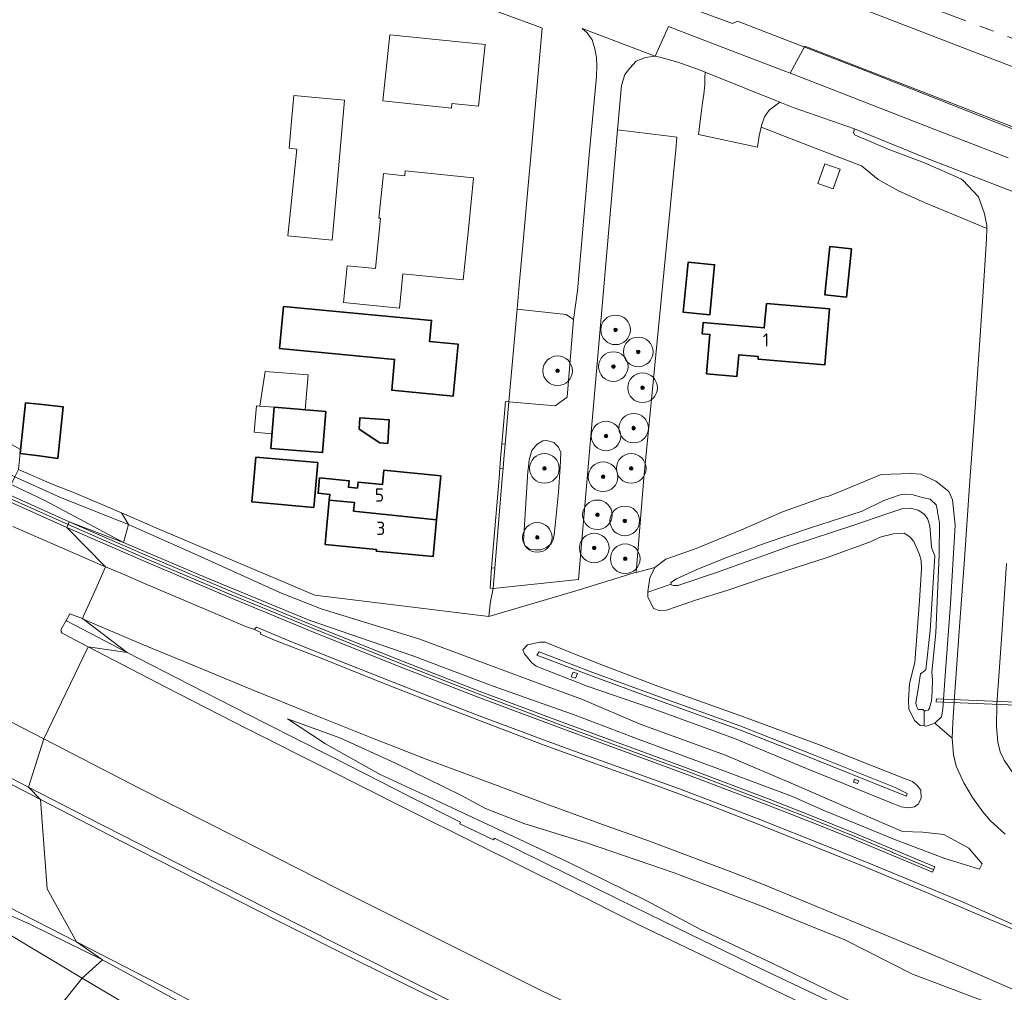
# Model space of a CAD drawing. Header units: metres. Extents: x 153919 to 160124, y 449312 to 452850.
# Tile 46 of 81: x 155797 to 155931, y 451929 to 452060. Entities that reach past the tile are written whole.
import ezdxf
from ezdxf.enums import TextEntityAlignment as Align

# ---------------------------------------------------------------- set-up
doc = ezdxf.new("R2010")
doc.units = ezdxf.units.M
doc.linetypes.add('AM-AS', pattern=[16, 10, -2, 2, -2])
for name, color, linetype, lineweight in [('B-WE-AM-AS_SPOOR-G', 10, 'AM-AS', 18), ('B-WE-GR-BOOM-S', 90, 'Continuous', 25), ('B-WE-GR-GRAS-GV', 60, 'Continuous', 13), ('B-WE-GR-GROENVOORZIENING-GV', 80, 'Continuous', 18), ('B-WE-GR-STRUIK-GV', 90, 'Continuous', 13), ('B-WE-GW-TALUD_KRUIN-G', 90, 'Continuous', 18), ('B-WE-IE-TERREINAFSCHEIDING_KUNSTMATIG_HEKWERK-G', 20, 'IE-TERREINAFSCHEIDING-KUNSTMATIG', 18), ('B-WE-IE-TERREINAFSCHEIDING_KUNSTMATIG_MUUR-GV', 90, 'Continuous', 18), ('B-WE-KW-KUNSTWERK_DUIKER-GV', 170, 'Continuous', 18), ('B-WE-KW-KUNSTWERK_GELUIDSWERING_SCHERM-G', 170, 'Continuous', 18), ('B-WE-OG-BEBOUWING-GV', 7, 'Continuous', 35), ('B-WE-OG-BEBOUWING-T18', 7, 'Continuous', 18), ('B-WE-OG-BEBOUWING_LUIFEL-GV', 7, 'Continuous', 18), ('B-WE-OG-TERREIN_CULTUURSCHEIDING-GV', 7, 'Continuous', 18), ('B-WE-OG-TERREIN_ERF-GV', 7, 'Continuous', 18), ('B-WE-OG-TOPOGRAFIE_WATER-GV', 130, 'Continuous', 18), ('B-WE-OG-TOPOGRAFIE_WATER_SLOOT-GV', 120, 'Continuous', 18), ('B-WE-VH-VERHARDING_ASFALT-GV', 252, 'Continuous', 18), ('B-WE-VH-VERHARDING_GESLOTEN-GV', 252, 'Continuous', 18), ('B-WE-VH-VERHARDING_HALFVERHARDING-GV', 252, 'Continuous', 18), ('B-WE-VH-VERHARDING_HALFVERHARDING_GRIND-GV', 252, 'Continuous', 18)]:
    doc.layers.add(name, color=color, linetype=linetype, lineweight=lineweight)
doc.styles.add('NLCS-ISO-M1000-T18', font='NLCS-ISO.ttf', dxfattribs={"height": 1.8})
doc.linetypes.add('IE-TERREINAFSCHEIDING-KUNSTMATIG', pattern='A,4,[82,NLCS.SHX,S=0.75,R=90,X=0,Y=0],4,-2', length=10)

# ---------------------------------------------------------------- blocks, each defined once
blk = doc.blocks.new('SGR-BOOM_01-SO')
at = {"linetype": 'ByBlock', "lineweight": 18}
h = blk.add_hatch(color=0, dxfattribs=at)
h.dxf.hatch_style = 1
edge = h.paths.add_edge_path()
edge.add_arc((0, 0), 0.25, 0, 360)
at = {"color": 0, "linetype": 'ByBlock', "lineweight": 18}
for radius in [2, 0.25]:
    blk.add_circle((0, 0), radius, dxfattribs=at)

msp = doc.modelspace()

# ---------------------------------------------------------------- linework, layer by layer
at = {"layer": 'B-WE-AM-AS_SPOOR-G', "flags": 128}
msp.add_lwpolyline([(154202.252, 452733.723), (154282.294, 452702.601), (154311.546, 452691.305), (154637.072, 452564.647), (154673.484, 452550.672), (154693.821, 452542.679), (154716.726, 452533.845), (154828.28, 452490.275), (154917.135, 452455.791), (155004.338, 452421.757), (155045.056, 452406.072), (155069.048, 452396.684), (155135.634, 452370.842), (155158.608, 452361.821), (155202.727, 452344.724), (155222.277, 452336.987), (155228.075, 452334.742), (155243.403, 452329.059), (155261.74, 452321.859), (155304.839, 452305.167), (155318.474, 452299.828), (155348.095, 452287.934), (155410.931, 452262.366), (155480.576, 452233.818), (155504.585, 452224.095), (155529.569, 452214.096), (155555.597, 452203.791), (155582.45, 452193.241), (155632.519, 452173.771), (155735.464, 452133.869), (155753.657, 452127.058), (155762.596, 452123.5), (155784.619, 452115.04), (155809.506, 452105.22), (155864.657, 452084.055), (155876.907, 452079.197), (155888.796, 452074.622), (155922.078, 452061.553), (155931.898, 452057.838), (155961.139, 452046.496), (156021.91, 452022.784), (156185.357, 451959.638), (156248.806, 451935.395), (156550.491, 451820.986), (156679.416, 451771.924), (156714.892, 451758.666), (156727.278, 451754.134), (156762.751, 451741.556), (156775.403, 451737.217), (156787.571, 451733.096), (156811.786, 451725.092), (156835.657, 451717.522), (156860.694, 451709.817), (156892.461, 451700.488), (156911.973, 451694.989), (156925.108, 451691.327), (156935.89, 451688.431), (156960.545, 451681.952), (156972.779, 451678.818), (157010.918, 451669.489), (157028.579, 451665.442), (157052.879, 451660.055), (157075.073, 451655.359), (157117.738, 451646.804), (157141.097, 451642.497), (157160.033, 451639.199), (157193.31, 451633.721), (157215.839, 451630.239), (157240.133, 451626.663), (157261.985, 451623.807), (157282.441, 451621.25), (157303.951, 451618.717), (157323.516, 451616.606), (157343.281, 451614.61), (157384.443, 451610.982), (157425.674, 451608.103), (157452.03, 451606.569), (157472.303, 451605.55), (157497.868, 451604.402), (157591.202, 451600.694), (157631.321, 451598.931), (157691.897, 451596.577), (157748.261, 451594.499), (157896.347, 451588.522), (158012.132, 451584.022), (158091.261, 451580.806), (158165.329, 451577.959), (158189.323, 451576.872), (158254.577, 451574.428), (158321.292, 451571.651), (158345.126, 451570.852), (158488.954, 451565.017), (158512.957, 451564.233), (158548.879, 451562.712), (158607.005, 451560.387), (158845.49, 451550.988), (159012.068, 451544.304), (159045.314, 451543.056), (159067.782, 451542.046), (159114.005, 451540.139), (159164.649, 451538.291), (159250.209, 451534.997), (159438.611, 451527.495), (159536.416, 451523.713), (159584.677, 451521.682), (159598.883, 451521.217), (159707.441, 451516.841), (159770.627, 451514.423), (159831.274, 451511.957), (159862.493, 451510.796), (159921.286, 451508.41), (160015.811, 451504.722), (160115.815, 451500.616), (160124.243, 451500.378)], dxfattribs=at)
at = {"layer": 'B-WE-GR-GRAS-GV', "flags": 128}
for points in [[(155811.119, 451993.777), (155804.799, 451996.497), (155801.76, 451997.663), (155797.223, 451999.66), (155796.722, 451998.662), (155802.883, 451995.848), (155812.064, 451992.202)], [(155796.722, 451998.662), (155796.2, 451997.604), (155800.755, 451995.457), (155811.408, 451989.767), (155812.064, 451992.202), (155802.883, 451995.848)], [(155812.064, 451992.202), (155811.408, 451989.767), (155822.85, 451984.884), (155836.525, 451979.253), (155850.527, 451974.42), (155861.411, 451970.323), (155872.464, 451966.412), (155881.017, 451963.163), (155892.567, 451958.868), (155901.865, 451955.4), (155906.003, 451953.545), (155915.795, 451949.544), (155922.443, 451947.016), (155927.141, 451945.564), (155927.534, 451946.315), (155925.727, 451948.427), (155922.326, 451950.28), (155919.493, 451950.57), (155916.734, 451950.682), (155913.888, 451951.885), (155902.337, 451956.962), (155892.793, 451961.014), (155881.264, 451965.189), (155873.491, 451968.514), (155866.119, 451971.237), (155851.327, 451976.72), (155838.13, 451980.804), (155832.559, 451983.022), (155821.911, 451987.821)], [(155866.027, 451975.942), (155865.402, 451975.246), (155865.623, 451974.698), (155866.634, 451973.497), (155867.199, 451973.058), (155874.125, 451970.345), (155882.527, 451967.446), (155894.046, 451963.238), (155903.752, 451959.205), (155915.214, 451954.541), (155916.577, 451954.009), (155917.541, 451953.877), (155918.38, 451953.988), (155918.894, 451954.428), (155919.255, 451955.172), (155919.233, 451956.283), (155918.704, 451956.914), (155918.082, 451957.423), (155916.884, 451957.878), (155905.393, 451962.458), (155895.379, 451966.15), (155883.68, 451970.346), (155875.376, 451973.489), (155868.434, 451976.272), (155867.692, 451976.284)], [(155904.697, 451961.038), (155894.728, 451964.957), (155883.258, 451969.12), (155874.871, 451972.191), (155867.602, 451974.968), (155867.318, 451974.537), (155874.705, 451971.723), (155883.04, 451968.673), (155894.594, 451964.453), (155904.352, 451960.628), (155915.584, 451956.125), (155917.263, 451955.465), (155917.391, 451955.804), (155915.735, 451956.621)], [(155904.697, 451961.038), (155915.735, 451956.621), (155917.391, 451955.804), (155917.263, 451955.465), (155915.584, 451956.125), (155904.352, 451960.628), (155894.594, 451964.453), (155883.04, 451968.673), (155874.705, 451971.723), (155867.318, 451974.537), (155867.602, 451974.968), (155874.871, 451972.191), (155883.258, 451969.12), (155894.728, 451964.957)], [(155871.96, 451971.61), (155872.196, 451972.247), (155872.78, 451972.054), (155872.522, 451971.418)], [(155910.096, 451957.369), (155910.238, 451957.749), (155910.814, 451957.541), (155910.649, 451957.168)]]:
    msp.add_lwpolyline(points, close=True, dxfattribs=at)
for points in [[(155793.134, 451997.462), (155804.08, 451992.56), (155811.408, 451989.767), (155800.755, 451995.457), (155796.2, 451997.604)], [(155930.81, 451986.92), (155930.164, 451977.383), (155929.516, 451967.873), (155929.444, 451964.874), (155929.614, 451962.747), (155929.93, 451961.452), (155930.485, 451960.302), (155931.768, 451958.471)], [(155930.41, 451926.736), (155918.074, 451931.397), (155908.964, 451936.021), (155903.679, 451938.121), (155897.362, 451940.705), (155885.86, 451945.098), (155874.032, 451949.149), (155865.542, 451951.752), (155860.354, 451953.796), (155857.01, 451955.572), (155848.191, 451959.899), (155840.637, 451963.329), (155833.578, 451965.912), (155838.729, 451962.546), (155846.108, 451958.369), (155853.746, 451954.846), (155860.015, 451951.945), (155871.248, 451946.647), (155882.074, 451941.36), (155889.407, 451937.425), (155899.109, 451932.886), (155909.79, 451927.688)]]:
    msp.add_lwpolyline(points, dxfattribs=at)
at = {"layer": 'B-WE-GR-GROENVOORZIENING-GV', "flags": 128}
for points in [[(155796.422, 451991.921), (155806.685, 451987.473), (155808.971, 451986.492), (155803.751, 451991.815), (155792.797, 451996.721)], [(155930.622, 451950.294), (155928.592, 451952.17), (155927.594, 451953.333), (155926.206, 451955.294), (155925.018, 451957.251), (155923.994, 451959.531), (155923.659, 451961.047), (155923.451, 451963.283), (155921.127, 451965.341), (155919.953, 451964.94), (155919.691, 451964.963), (155919.12, 451965.013), (155918.385, 451965.694), (155917.597, 451967.266), (155917.538, 451968.451), (155917.677, 451970.691), (155918.399, 451973.518), (155919.028, 451981.923), (155919.317, 451986.205), (155919.264, 451987.334), (155919.037, 451988.142), (155918.281, 451989.897), (155917.743, 451990.547), (155916.975, 451991.023), (155915.541, 451990.948), (155913.859, 451990.528), (155912.264, 451989.833), (155906.551, 451987.736), (155898.05, 451984.998), (155893.107, 451983.304), (155888.753, 451981.945), (155884.851, 451980.599), (155883.844, 451980.565), (155883.091, 451980.822), (155882.32, 451982.435), (155882.325, 451983.067), (155882.326, 451983.14), (155882.583, 451984.965), (155883.246, 451986.377), (155880.72, 451985.727), (155880.461, 451985.66), (155872.899, 451983.323), (155860.82, 451979.747), (155837.262, 451982.652), (155815.484, 451991.868), (155814.582, 451992.286), (155811.119, 451993.777), (155812.064, 451992.202), (155821.911, 451987.821), (155832.559, 451983.022), (155838.13, 451980.804), (155851.327, 451976.72), (155866.119, 451971.237), (155873.491, 451968.514), (155881.264, 451965.189), (155892.793, 451961.014), (155902.337, 451956.962), (155913.888, 451951.885), (155916.734, 451950.682), (155919.493, 451950.57), (155922.326, 451950.28), (155925.727, 451948.427), (155927.534, 451946.315), (155927.141, 451945.564), (155922.443, 451947.016), (155915.795, 451949.544), (155906.003, 451953.545), (155901.865, 451955.4), (155892.567, 451958.868), (155881.017, 451963.163), (155872.464, 451966.412), (155861.411, 451970.323), (155850.527, 451974.42), (155836.525, 451979.253), (155822.85, 451984.884), (155811.408, 451989.767), (155804.08, 451992.56), (155815.069, 451987.764), (155826.116, 451983.081), (155837.198, 451978.496), (155848.327, 451974.031), (155859.507, 451969.672), (155870.723, 451965.447), (155881.986, 451961.307), (155887.618, 451959.249), (155898.845, 451954.988), (155904.454, 451952.793), (155910.023, 451950.548), (155921.094, 451945.913), (155920.78, 451945.162), (155909.714, 451949.795), (155904.153, 451952.036), (155898.552, 451954.228), (155887.334, 451958.486), (155881.706, 451960.543), (155870.439, 451964.684), (155859.216, 451968.912), (155848.028, 451973.274), (155836.891, 451977.742), (155825.802, 451982.33), (155814.747, 451987.016), (155803.751, 451991.815), (155808.971, 451986.492), (155811.271, 451985.505), (155814.262, 451984.222), (155820.752, 451981.447), (155828.04, 451978.356), (155829.106, 451977.995), (155829.223, 451978.15), (155829.399, 451978.292), (155833.802, 451976.468), (155839.758, 451974.065), (155849.591, 451970.188), (155859.138, 451966.47), (155868.329, 451963.007), (155872.381, 451961.551), (155878.273, 451959.399), (155886.575, 451956.431), (155897.227, 451952.392), (155906.726, 451948.62), (155912.656, 451946.197), (155924.847, 451941.141), (155932.797, 451937.606)], [(155931.618, 451929.334), (155925.628, 451931.975), (155919.023, 451934.758), (155911.652, 451937.838), (155904.502, 451940.803), (155897.477, 451943.669), (155893.42, 451945.253), (155887.658, 451947.435), (155882.15, 451949.484), (155876.655, 451951.452), (155868.499, 451954.432), (155859.623, 451957.74), (155852.342, 451960.477), (155845.319, 451963.2), (155836.961, 451966.526), (155828.707, 451969.864), (155821.003, 451973.08), (155813.882, 451976.03), (155805.967, 451979.389), (155805.858, 451979.466), (155811.893, 451974.887), (155820.339, 451970.553), (155830.565, 451965.337), (155839.494, 451960.814), (155848.336, 451956.301), (155849.618, 451955.645), (155856.958, 451951.955), (155856.882, 451951.721), (155861.458, 451949.533), (155861.555, 451949.786), (155878.313, 451941.502), (155886.428, 451937.554), (155897.464, 451932.208), (155909.214, 451926.604)], [(155788.794, 451961.703), (155798.583, 451956.682), (155800.626, 451963.188), (155787.813, 451969.795)], [(155909.79, 451927.688), (155899.109, 451932.886), (155889.407, 451937.425), (155882.074, 451941.36), (155871.248, 451946.647), (155860.015, 451951.945), (155853.746, 451954.846), (155846.108, 451958.369), (155838.729, 451962.546), (155833.578, 451965.912), (155840.637, 451963.329), (155848.191, 451959.899), (155857.01, 451955.572), (155860.354, 451953.796), (155865.542, 451951.752), (155874.032, 451949.149), (155885.86, 451945.098), (155897.362, 451940.705), (155903.679, 451938.121), (155908.964, 451936.021), (155918.074, 451931.397), (155930.41, 451926.736)], [(155881.436, 451922.567), (155867.618, 451929.316), (155854.016, 451936.089), (155840.39, 451942.927), (155826.892, 451949.75), (155813.631, 451956.503), (155800.626, 451963.188), (155798.583, 451956.682), (155806.43, 451952.632), (155815.927, 451947.797), (155824.454, 451943.457), (155826.181, 451942.581), (155834.373, 451938.401), (155842.262, 451934.43), (155850.901, 451930.111), (155859.97, 451925.625)], [(155820.881, 451927.564), (155817.849, 451929.166), (155814.617, 451930.818), (155805.073, 451935.75), (155808.577, 451933.3), (155819.28, 451927.472)], [(155819.28, 451927.472), (155808.577, 451933.3), (155805.824, 451930.833), (155815.687, 451924.98)]]:
    msp.add_lwpolyline(points, dxfattribs=at)
for points in [[(155811.893, 451974.887), (155805.858, 451979.466), (155804.141, 451980.119), (155803.642, 451979.219), (155803.773, 451979.132)], [(155916.577, 451954.009), (155915.214, 451954.541), (155903.752, 451959.205), (155894.046, 451963.238), (155882.527, 451967.446), (155874.125, 451970.345), (155867.199, 451973.058), (155866.634, 451973.497), (155865.623, 451974.698), (155865.402, 451975.246), (155866.027, 451975.942), (155867.692, 451976.284), (155868.434, 451976.272), (155875.376, 451973.489), (155883.68, 451970.346), (155895.379, 451966.15), (155905.393, 451962.458), (155916.884, 451957.878), (155918.082, 451957.423), (155918.704, 451956.914), (155919.233, 451956.283), (155919.255, 451955.172), (155918.894, 451954.428), (155918.38, 451953.988), (155917.541, 451953.877)], [(155805.073, 451935.75), (155795.825, 451940.499), (155786.407, 451945.335), (155777.182, 451950.116), (155772.929, 451952.272), (155772.783, 451952.051), (155772.472, 451951.99), (155772.251, 451951.708), (155772.169, 451951.225), (155772.453, 451950.946), (155773.067, 451950.492), (155777.238, 451947.949), (155781.096, 451945.563), (155789.234, 451942.373), (155798.817, 451938.109), (155808.577, 451933.3)], [(155781.096, 451945.563), (155786.465, 451942.406), (155795.815, 451936.812), (155805.824, 451930.833), (155808.577, 451933.3), (155798.817, 451938.109), (155789.234, 451942.373)]]:
    msp.add_lwpolyline(points, close=True, dxfattribs=at)
at = {"layer": 'B-WE-GR-STRUIK-GV', "flags": 128}
msp.add_lwpolyline([(155797.223, 451999.66), (155797.472, 452002.344), (155791.661, 452005.531), (155759.622, 452021.298), (155738.974, 452031.227), (155721.839, 452039.947), (155704.23, 452048.615), (155673.724, 452062.937), (155645.963, 452076.734), (155644.009, 452072.375), (155651.265, 452069.276), (155658.637, 452066.174), (155664.732, 452063.458), (155674.315, 452059.254), (155685.477, 452054.387), (155696.444, 452049.294), (155714.473, 452040.274), (155732.037, 452031.532), (155747.32, 452024.201), (155761.458, 452017.099), (155777.178, 452008.822), (155788.983, 452002.529), (155795.57, 451999.188), (155796.722, 451998.662)], close=True, dxfattribs=at)
at = {"layer": 'B-WE-GW-TALUD_KRUIN-G', "flags": 128}
for points in [[(155796.2, 451997.604), (155800.755, 451995.457), (155811.408, 451989.767)], [(155811.408, 451989.767), (155822.85, 451984.884), (155836.525, 451979.253), (155850.527, 451974.42), (155861.411, 451970.323), (155872.464, 451966.412), (155881.017, 451963.163), (155892.567, 451958.868), (155901.865, 451955.4), (155906.003, 451953.545), (155915.795, 451949.544), (155922.443, 451947.016), (155927.141, 451945.564), (155927.534, 451946.315)], [(155930.41, 451926.736), (155918.074, 451931.397), (155908.964, 451936.021), (155903.679, 451938.121), (155897.362, 451940.705), (155885.86, 451945.098), (155874.032, 451949.149), (155865.542, 451951.752), (155860.354, 451953.796), (155857.01, 451955.572), (155848.191, 451959.899), (155840.637, 451963.329), (155833.578, 451965.912), (155838.729, 451962.546), (155846.108, 451958.369), (155853.746, 451954.846), (155860.015, 451951.945), (155871.248, 451946.647), (155882.074, 451941.36), (155889.407, 451937.425), (155899.109, 451932.886), (155909.79, 451927.688)], [(155808.577, 451933.3), (155798.817, 451938.109), (155789.234, 451942.373), (155781.096, 451945.563)], [(155975.689, 451851.244), (155965.343, 451855.971), (155954.016, 451861.203), (155942.86, 451866.268), (155932.658, 451871.035), (155922.712, 451875.907), (155911.504, 451880.998), (155901.333, 451886.04), (155890.982, 451891.106), (155880.357, 451896.38), (155870.772, 451900.949), (155860.185, 451906.068), (155849.359, 451911.356), (155839.479, 451916.016), (155837.455, 451917.457), (155829.359, 451921.871), (155819.28, 451927.472), (155808.577, 451933.3)]]:
    msp.add_lwpolyline(points, dxfattribs=at)
at = {"layer": 'B-WE-IE-TERREINAFSCHEIDING_KUNSTMATIG_HEKWERK-G', "flags": 128}
msp.add_lwpolyline([(155583.193, 452178.526), (155746.637, 452115.206), (155790.906, 452098.638), (155872.965, 452067.624), (155893.746, 452059.969), (155894.439, 452060.292), (155912.01, 452053.476), (155943.023, 452041.202), (155950.505, 452038.412), (155974.871, 452028.872), (155985.704, 452024.767), (156008.761, 452015.628), (156028.381, 452008.051), (156048.086, 452000.64), (156063.636, 451995.02)], dxfattribs=at)
at = {"layer": 'B-WE-IE-TERREINAFSCHEIDING_KUNSTMATIG_MUUR-GV', "flags": 128}
msp.add_lwpolyline([(155792.797, 451996.721), (155803.751, 451991.815), (155804.08, 451992.56), (155793.134, 451997.462)], dxfattribs=at)
for points in [[(155803.751, 451991.815), (155814.747, 451987.016), (155825.802, 451982.33), (155836.891, 451977.742), (155848.028, 451973.274), (155859.216, 451968.912), (155870.439, 451964.684), (155881.706, 451960.543), (155887.334, 451958.486), (155898.552, 451954.228), (155904.153, 451952.036), (155909.714, 451949.795), (155920.78, 451945.162), (155921.094, 451945.913), (155910.023, 451950.548), (155904.454, 451952.793), (155898.845, 451954.988), (155887.618, 451959.249), (155881.986, 451961.307), (155870.723, 451965.447), (155859.507, 451969.672), (155848.327, 451974.031), (155837.198, 451978.496), (155826.116, 451983.081), (155815.069, 451987.764), (155804.08, 451992.56)], [(155872.78, 451972.054), (155872.196, 451972.247), (155871.96, 451971.61), (155872.522, 451971.418)], [(155910.814, 451957.541), (155910.238, 451957.749), (155910.096, 451957.369), (155910.649, 451957.168)]]:
    msp.add_lwpolyline(points, close=True, dxfattribs=at)
at = {"layer": 'B-WE-KW-KUNSTWERK_DUIKER-GV', "flags": 128}
msp.add_lwpolyline([(155921.313, 451968.23), (155933.209, 451967.713), (155933.227, 451968.113), (155921.331, 451968.63)], close=True, dxfattribs=at)
at = {"layer": 'B-WE-KW-KUNSTWERK_GELUIDSWERING_SCHERM-G', "flags": 128}
for points in [[(155803.916, 451992.187), (155792.966, 451997.091)], [(155920.891, 451945.556), (155915.402, 451947.854), (155915.356, 451947.873), (155909.871, 451950.17), (155909.822, 451950.191), (155904.303, 451952.414), (155898.699, 451954.608), (155887.475, 451958.868), (155881.846, 451960.925), (155870.581, 451965.065), (155859.362, 451969.292), (155848.178, 451973.653), (155837.045, 451978.119), (155825.959, 451982.705), (155814.908, 451987.39), (155803.916, 451992.187)]]:
    msp.add_lwpolyline(points, dxfattribs=at)
at = {"layer": 'B-WE-OG-BEBOUWING-GV', "flags": 128}
for points in [[(155906.924, 452029.783), (155906.235, 452023.278), (155909.149, 452022.969), (155909.837, 452029.475)], [(155887.747, 452027.677), (155887.102, 452020.917), (155890.695, 452020.575), (155891.34, 452027.335)], [(155833.061, 452021.696), (155832.523, 452015.99), (155848.071, 452014.523), (155847.678, 452010.354), (155855.985, 452009.571), (155856.646, 452016.577), (155852.802, 452016.94), (155853.073, 452019.808)], [(155898.333, 452022.105), (155898.043, 452018.79), (155889.769, 452019.514), (155889.637, 452018.005), (155890.693, 452017.912), (155890.228, 452012.595), (155894.345, 452012.235), (155894.598, 452015.137), (155897.242, 452014.906), (155897.213, 452014.576), (155906.219, 452013.788), (155906.881, 452021.357)], [(155798.154, 452008.672), (155797.435, 452001.795), (155800, 452001.469), (155802.525, 452001.149), (155803.264, 452008.113), (155800, 452008.47)], [(155831.77, 452008.061), (155831.312, 452002.499), (155838.318, 452001.922), (155838.776, 452007.483)], [(155847.138, 452003.16), (155847.346, 452006.353), (155843.354, 452006.612), (155843.257, 452005.115), (155846.085, 452003.228)], [(155829.316, 452001.325), (155828.773, 451995.249), (155837.138, 451994.502), (155837.681, 452000.578)], [(155839.237, 451995.501), (155842.621, 451995.198), (155842.508, 451994.006), (155853.745, 451992.823), (155854.315, 451998.804), (155846.625, 451999.537), (155846.443, 451997.626), (155843.118, 451997.942), (155843.04, 451997.126), (155841.816, 451997.242), (155841.9, 451998.128), (155837.925, 451998.507), (155837.725, 451996.422), (155839.31, 451996.27)], [(155853.745, 451992.823), (155842.508, 451994.006), (155842.621, 451995.198), (155839.237, 451995.501), (155838.767, 451990.589), (155838.663, 451989.501), (155845.612, 451988.839), (155845.59, 451988.61), (155853.274, 451987.879)]]:
    msp.add_lwpolyline(points, close=True, dxfattribs=at)
at = {"layer": 'B-WE-OG-BEBOUWING_LUIFEL-GV', "flags": 128}
for points in [[(155835.957, 452007.716), (155836.355, 452012.436), (155830.542, 452012.916), (155829.845, 452008.22), (155831.77, 452008.061)], [(155829.083, 452004.67), (155831.475, 452004.473), (155831.77, 452008.061), (155829.845, 452008.22), (155829.378, 452008.258)]]:
    msp.add_lwpolyline(points, close=True, dxfattribs=at)
at = {"layer": 'B-WE-OG-TERREIN_CULTUURSCHEIDING-GV', "flags": 128}
msp.add_lwpolyline([(155950.894, 452038.525), (155904.692, 452056.468), (155903.543, 452056.914), (155901.563, 452053.237), (155904.503, 452052.116), (155918.454, 452046.651), (155931.014, 452041.817)], dxfattribs=at)
for points in [[(155928.132, 452032.227), (155928.141, 452032.653), (155927.846, 452034.234), (155927.018, 452036.524), (155924.908, 452038.782), (155924.617, 452038.944), (155919.73, 452041.102), (155914.811, 452042.965), (155910.228, 452044.925), (155910.125, 452045.215), (155910.237, 452045.721), (155901.979, 452048.615), (155900.174, 452049.337), (155899.433, 452048.78), (155898.734, 452048.268), (155898.102, 452047.346), (155897.673, 452046.171), (155897.622, 452045.926), (155904.129, 452043.419), (155911.177, 452040.704), (155913.44, 452038.882), (155916.185, 452037.33), (155919.786, 452035.723), (155925.046, 452033.548)], [(155880.72, 451985.727), (155881.781, 451998.492), (155886.098, 452042.859), (155886.227, 452044.608), (155884.818, 452044.78), (155878.217, 452045.588), (155874.238, 452000), (155872.909, 451984.77), (155861.387, 451983.556), (155861.035, 451981.789), (155860.986, 451981.488), (155860.82, 451979.747), (155872.899, 451983.323), (155880.461, 451985.66)], [(155872.274, 452019.908), (155871.265, 452020.595), (155864.619, 452021.334), (155863.496, 452008.793), (155869.771, 452008.251), (155871.401, 452009.438)], [(155868.67, 452003.555), (155868.102, 452003.499), (155867.325, 452003.05), (155866.617, 452002.191), (155866.258, 452000.944), (155866.159, 452000), (155866.091, 451999.35), (155865.513, 451990.033), (155865.669, 451989.366), (155866.296, 451988.872), (155867.061, 451988.761), (155867.863, 451988.753), (155868.666, 451989.117), (155869.225, 451989.607), (155869.487, 451990.134), (155869.619, 451990.783), (155869.786, 451992.052), (155870.215, 451996.594), (155870.456, 452000), (155870.512, 452000.799), (155870.532, 452001.92), (155870.207, 452002.659), (155869.613, 452003.295)], [(155861.169, 451986.342), (155861.616, 451986.297), (155862.628, 451998.412), (155862.741, 451999.763), (155862.294, 451999.801), (155862.181, 451998.455)]]:
    msp.add_lwpolyline(points, close=True, dxfattribs=at)
at = {"layer": 'B-WE-OG-TERREIN_ERF-GV', "flags": 128}
msp.add_lwpolyline([(155791.661, 452005.531), (155797.472, 452002.344), (155797.223, 451999.66), (155801.76, 451997.663), (155804.799, 451996.497), (155811.119, 451993.777), (155814.582, 451992.286), (155815.484, 451991.868), (155837.262, 451982.652), (155860.82, 451979.747), (155860.986, 451981.488), (155861.035, 451981.789), (155861.387, 451983.556), (155860.968, 451983.598), (155861.169, 451986.342), (155862.181, 451998.455), (155862.294, 451999.801), (155862.406, 452001.146), (155862.57, 452003.112), (155862.734, 452005.078), (155863.047, 452008.832), (155863.496, 452008.793), (155864.619, 452021.334), (155864.908, 452024.573), (155865.527, 452031.494), (155866.159, 452038.55), (155866.464, 452041.958), (155868.02, 452059.34), (155867.686, 452059.465), (155856.395, 452063.679)], dxfattribs=at)
for points in [[(155855.746, 452048.529), (155846.48, 452049.489), (155847.408, 452058.451), (155860.288, 452057.117), (155859.425, 452048.789), (155855.812, 452049.164)], [(155928.132, 452032.227), (155925.046, 452033.548), (155919.786, 452035.723), (155916.185, 452037.33), (155913.44, 452038.882), (155911.177, 452040.704), (155904.129, 452043.419), (155897.622, 452045.926), (155897.377, 452044.761), (155897.145, 452043.26), (155889.163, 452044.936), (155889.557, 452048.135), (155889.706, 452049.221), (155889.867, 452050.392), (155889.998, 452051.678), (155890.031, 452052.65), (155890.048, 452053.389), (155889.539, 452053.593), (155886.377, 452054.74), (155883.917, 452055.432), (155883.294, 452055.55), (155881.982, 452055.348), (155880.727, 452054.873), (155879.869, 452053.931), (155879.215, 452053.066), (155878.741, 452051.586), (155878.217, 452045.588), (155884.818, 452044.78), (155886.227, 452044.608), (155886.098, 452042.859), (155881.781, 451998.492), (155880.72, 451985.727), (155883.246, 451986.377), (155884.736, 451987.5), (155888.863, 451988.933), (155894.96, 451991.48), (155900.514, 451993.921), (155905.962, 451995.835), (155906.718, 451996.036), (155907.978, 451996.544), (155913.842, 451998.965), (155917.894, 451999.081), (155919.225, 451998.997), (155921.258, 451998.078), (155923.022, 451996.684), (155923.504, 451995.547), (155923.866, 451992.115), (155923.237, 451981.47), (155922.523, 451971.778), (155922.21, 451967.224), (155922.002, 451966.201), (155921.127, 451965.341), (155923.451, 451963.283), (155923.552, 451965.43), (155923.78, 451968.9), (155924.418, 451977.783), (155925.127, 451987.517), (155925.78, 451997.46), (155926.516, 452007.3), (155927.595, 452023.061), (155928.102, 452030.79)], [(155833.828, 452043.097), (155834.178, 452047.273), (155834.461, 452050.23), (155841.27, 452049.577), (155839.924, 452034.155), (155839.617, 452030.639), (155833.648, 452031.245), (155833.994, 452034.662), (155834.838, 452042.984)], [(155906.222, 452040.973), (155908.3, 452040.251), (155907.381, 452037.606), (155905.303, 452038.328)], [(155849.496, 452040.034), (155858.746, 452039.097), (155858.088, 452032.6), (155857.347, 452025.283), (155849.189, 452026.11), (155848.717, 452021.454), (155841.155, 452022.221), (155841.66, 452027.196), (155845.47, 452026.81), (155846.161, 452033.621), (155845.943, 452033.64), (155846.554, 452039.671), (155849.43, 452039.379)], [(155909.149, 452022.969), (155906.235, 452023.278), (155906.924, 452029.783), (155909.837, 452029.475)], [(155891.34, 452027.335), (155890.695, 452020.575), (155887.102, 452020.917), (155887.747, 452027.677)], [(155852.802, 452016.94), (155856.646, 452016.577), (155855.985, 452009.571), (155847.678, 452010.354), (155848.071, 452014.523), (155832.523, 452015.99), (155833.061, 452021.696), (155853.073, 452019.808)], [(155894.598, 452015.137), (155894.345, 452012.235), (155890.228, 452012.595), (155890.693, 452017.912), (155889.637, 452018.005), (155889.769, 452019.514), (155898.043, 452018.79), (155898.333, 452022.105), (155906.881, 452021.357), (155906.219, 452013.788), (155897.213, 452014.576), (155897.242, 452014.906)], [(155797.435, 452001.795), (155798.154, 452008.672), (155800, 452008.47), (155803.264, 452008.113), (155802.525, 452001.149), (155800, 452001.469)], [(155862.57, 452003.112), (155863.018, 452003.075), (155863.496, 452008.793), (155863.047, 452008.832), (155862.734, 452005.078)], [(155838.318, 452001.922), (155831.312, 452002.499), (155831.77, 452008.061), (155838.776, 452007.483)], [(155846.085, 452003.228), (155843.257, 452005.115), (155843.354, 452006.612), (155847.346, 452006.353), (155847.138, 452003.16)], [(155837.681, 452000.578), (155837.138, 451994.502), (155828.773, 451995.249), (155829.316, 452001.325)], [(155845.59, 451988.61), (155845.612, 451988.839), (155838.663, 451989.501), (155838.767, 451990.589), (155839.237, 451995.501), (155839.31, 451996.27), (155837.725, 451996.422), (155837.925, 451998.507), (155841.9, 451998.128), (155841.816, 451997.242), (155843.04, 451997.126), (155843.118, 451997.942), (155846.443, 451997.626), (155846.625, 451999.537), (155854.315, 451998.804), (155853.745, 451992.823), (155853.274, 451987.879)]]:
    msp.add_lwpolyline(points, close=True, dxfattribs=at)
at = {"layer": 'B-WE-OG-TOPOGRAFIE_WATER-GV', "flags": 128}
msp.add_lwpolyline([(155885.467, 451984.119), (155885.487, 451984.037), (155885.745, 451983.932), (155886.384, 451983.936), (155891.742, 451985.75), (155901.523, 451989.271), (155910.304, 451992.137), (155914.753, 451993.69), (155916.805, 451994.377), (155917.836, 451994.396), (155918.874, 451994.14), (155919.605, 451993.652), (155919.677, 451993.607), (155920.126, 451993.03), (155920.437, 451992.04), (155920.64, 451989.174), (155920.671, 451989.094), (155921.117, 451987.953), (155920.531, 451978.548), (155920.471, 451977.863), (155919.883, 451972.554), (155919.195, 451971.998), (155918.935, 451970.562), (155918.858, 451969.993), (155918.548, 451968.03), (155918.62, 451967.62), (155918.851, 451967.183), (155919.502, 451967.182), (155919.686, 451967.014), (155919.894, 451966.996), (155920.191, 451967.086), (155920.401, 451967.311), (155920.572, 451968.092), (155920.658, 451968.296), (155920.754, 451969.616), (155920.805, 451971.183), (155920.689, 451972.238), (155921.227, 451977.569), (155921.3, 451978.585), (155921.697, 451988.095), (155921.761, 451992.417), (155921.485, 451993.854), (155921.467, 451994.041), (155921.305, 451994.843), (155921.293, 451994.875), (155920.557, 451995.556), (155920.496, 451995.606), (155919.38, 451995.86), (155918.172, 451996.219), (155916.96, 451996.284), (155916.441, 451996.207), (155914.205, 451995.441), (155911.296, 451993.993), (155904.308, 451991.733), (155898.326, 451989.73), (155893.212, 451987.848), (155889.236, 451986.228), (155886.17, 451984.872), (155885.409, 451984.357)], close=True, dxfattribs=at)
at = {"layer": 'B-WE-OG-TOPOGRAFIE_WATER_SLOOT-GV', "flags": 128}
for points in [[(155882.325, 451983.067), (155885.467, 451984.119), (155885.409, 451984.357), (155886.17, 451984.872), (155889.236, 451986.228), (155893.212, 451987.848), (155898.326, 451989.73), (155904.308, 451991.733), (155911.296, 451993.993), (155914.205, 451995.441), (155916.441, 451996.207), (155916.96, 451996.284), (155918.172, 451996.219), (155919.38, 451995.86), (155920.496, 451995.606), (155920.557, 451995.556), (155921.293, 451994.875), (155921.305, 451994.843), (155921.467, 451994.041), (155921.485, 451993.854), (155921.761, 451992.417), (155921.697, 451988.095), (155921.3, 451978.585), (155921.227, 451977.569), (155920.689, 451972.238), (155920.805, 451971.183), (155920.754, 451969.616), (155920.658, 451968.296), (155920.572, 451968.092), (155920.401, 451967.311), (155920.191, 451967.086), (155919.894, 451966.996), (155919.686, 451967.014), (155919.691, 451964.963), (155919.953, 451964.94), (155921.127, 451965.341), (155922.002, 451966.201), (155922.21, 451967.224), (155922.523, 451971.778), (155923.237, 451981.47), (155923.866, 451992.115), (155923.504, 451995.547), (155923.022, 451996.684), (155921.258, 451998.078), (155919.225, 451998.997), (155917.894, 451999.081), (155913.842, 451998.965), (155907.978, 451996.544), (155906.718, 451996.036), (155905.962, 451995.835), (155900.514, 451993.921), (155894.96, 451991.48), (155888.863, 451988.933), (155884.736, 451987.5), (155883.246, 451986.377), (155882.583, 451984.965), (155882.326, 451983.14)], [(155919.691, 451964.963), (155919.686, 451967.014), (155919.502, 451967.182), (155918.851, 451967.183), (155918.62, 451967.62), (155918.548, 451968.03), (155918.858, 451969.993), (155918.935, 451970.562), (155919.195, 451971.998), (155919.883, 451972.554), (155920.471, 451977.863), (155920.531, 451978.548), (155921.117, 451987.953), (155920.671, 451989.094), (155920.64, 451989.174), (155920.437, 451992.04), (155920.126, 451993.03), (155919.677, 451993.607), (155919.605, 451993.652), (155918.874, 451994.14), (155917.836, 451994.396), (155916.805, 451994.377), (155914.753, 451993.69), (155910.304, 451992.137), (155901.523, 451989.271), (155891.742, 451985.75), (155886.384, 451983.936), (155885.745, 451983.932), (155885.487, 451984.037), (155885.467, 451984.119), (155882.325, 451983.067), (155882.32, 451982.435), (155883.091, 451980.822), (155883.844, 451980.565), (155884.851, 451980.599), (155888.753, 451981.945), (155893.107, 451983.304), (155898.05, 451984.998), (155906.551, 451987.736), (155912.264, 451989.833), (155913.859, 451990.528), (155915.541, 451990.948), (155916.975, 451991.023), (155917.743, 451990.547), (155918.281, 451989.897), (155919.037, 451988.142), (155919.264, 451987.334), (155919.317, 451986.205), (155919.028, 451981.923), (155918.399, 451973.518), (155917.677, 451970.691), (155917.538, 451968.451), (155917.597, 451967.266), (155918.385, 451965.694), (155919.12, 451965.013)]]:
    msp.add_lwpolyline(points, close=True, dxfattribs=at)
at = {"layer": 'B-WE-VH-VERHARDING_ASFALT-GV', "flags": 128}
for points in [[(155862.741, 451999.763), (155862.628, 451998.412), (155861.616, 451986.297), (155861.387, 451983.556), (155872.909, 451984.77), (155874.238, 452000), (155878.217, 452045.588), (155878.741, 452051.586), (155879.215, 452053.066), (155879.869, 452053.931), (155880.727, 452054.873), (155881.982, 452055.348), (155883.294, 452055.55), (155873.44, 452059.289), (155874.09, 452058.706), (155874.768, 452057.747), (155875.117, 452056.525), (155875.382, 452055.361), (155875.419, 452054.26), (155875.342, 452052.786), (155874.36, 452042.187), (155873.903, 452036.877), (155872.777, 452023.811), (155872.274, 452019.908), (155871.401, 452009.438), (155869.771, 452008.251), (155863.496, 452008.793), (155863.018, 452003.075), (155862.853, 452001.103)], [(155870.215, 451996.594), (155869.786, 451992.052), (155869.619, 451990.783), (155869.487, 451990.134), (155869.225, 451989.607), (155868.666, 451989.117), (155867.863, 451988.753), (155867.061, 451988.761), (155866.296, 451988.872), (155865.669, 451989.366), (155865.513, 451990.033), (155866.091, 451999.35), (155866.159, 452000), (155866.258, 452000.944), (155866.617, 452002.191), (155867.325, 452003.05), (155868.102, 452003.499), (155868.67, 452003.555), (155869.613, 452003.295), (155870.207, 452002.659), (155870.532, 452001.92), (155870.512, 452000.799), (155870.456, 452000)]]:
    msp.add_lwpolyline(points, close=True, dxfattribs=at)
for points in [[(155931.014, 452041.817), (155918.454, 452046.651), (155904.503, 452052.116), (155901.563, 452053.237), (155892.562, 452056.668), (155885.094, 452059.548), (155883.294, 452055.55), (155883.917, 452055.432), (155886.377, 452054.74), (155889.539, 452053.593), (155890.048, 452053.389), (155900.174, 452049.337), (155901.979, 452048.615), (155910.237, 452045.721), (155919.872, 452041.785), (155938.65, 452034.558)], [(155938.65, 452034.558), (155919.872, 452041.785), (155910.237, 452045.721), (155910.125, 452045.215), (155910.228, 452044.925), (155914.811, 452042.965), (155919.73, 452041.102), (155924.617, 452038.944), (155924.908, 452038.782), (155927.018, 452036.524), (155927.846, 452034.234), (155928.141, 452032.653), (155928.132, 452032.227), (155928.102, 452030.79), (155927.595, 452023.061), (155926.516, 452007.3), (155925.78, 451997.46), (155925.127, 451987.517), (155924.418, 451977.783), (155923.78, 451968.9), (155923.552, 451965.43), (155923.451, 451963.283)], [(155931.768, 451958.471), (155930.485, 451960.302), (155929.93, 451961.452), (155929.614, 451962.747), (155929.444, 451964.874), (155929.516, 451967.873), (155930.164, 451977.383), (155930.81, 451986.92)], [(155923.451, 451963.283), (155923.659, 451961.047), (155923.994, 451959.531), (155925.018, 451957.251), (155926.206, 451955.294), (155927.594, 451953.333), (155928.592, 451952.17), (155930.622, 451950.294)]]:
    msp.add_lwpolyline(points, dxfattribs=at)
at = {"layer": 'B-WE-VH-VERHARDING_GESLOTEN-GV', "flags": 128}
for points in [[(155798.583, 451956.682), (155788.794, 451961.703), (155780.687, 451965.924), (155771.176, 451970.87), (155762.033, 451975.64), (155753.365, 451980.234), (155744.627, 451984.826), (155735.601, 451989.625), (155726.339, 451994.554), (155716.845, 451999.587), (155716.669, 451999.214), (155716.482, 451998.906), (155725.291, 451994.218), (155736.076, 451988.46), (155746.687, 451982.909), (155757.428, 451977.226), (155768.109, 451971.622), (155778.795, 451966.074), (155789.355, 451960.588), (155800.178, 451954.981)], [(155811.893, 451974.887), (155803.773, 451979.132), (155803.642, 451979.219), (155802.995, 451978.054), (155802.961, 451977.677), (155803.1, 451977.49), (155806.624, 451975.647)]]:
    msp.add_lwpolyline(points, close=True, dxfattribs=at)
for points in [[(155787.813, 451969.795), (155800.626, 451963.188), (155806.624, 451975.647), (155803.1, 451977.49), (155802.961, 451977.677), (155802.995, 451978.054), (155803.642, 451979.219), (155804.141, 451980.119), (155805.858, 451979.466), (155806.111, 451980.027), (155807.531, 451983.182), (155808.971, 451986.492), (155806.685, 451987.473), (155796.422, 451991.921)], [(155935.336, 451935.95), (155928.002, 451939.01), (155919.969, 451942.437), (155911.122, 451946.105), (155902.43, 451949.609), (155896.209, 451952.077), (155890.524, 451954.303), (155883.554, 451956.862), (155874.791, 451959.988), (155868.31, 451962.369), (155861.307, 451965), (155853.915, 451967.857), (155846.538, 451970.736), (155838.577, 451973.919), (155831.832, 451976.573), (155829.933, 451977.346), (155829.98, 451977.608), (155829.106, 451977.995), (155828.04, 451978.356), (155820.752, 451981.447), (155814.262, 451984.222), (155811.271, 451985.505), (155808.971, 451986.492), (155807.531, 451983.182), (155806.111, 451980.027), (155805.858, 451979.466), (155805.967, 451979.389), (155813.882, 451976.03), (155821.003, 451973.08), (155828.707, 451969.864), (155836.961, 451966.526), (155845.319, 451963.2), (155852.342, 451960.477), (155859.623, 451957.74), (155868.499, 451954.432), (155876.655, 451951.452), (155882.15, 451949.484), (155887.658, 451947.435), (155893.42, 451945.253), (155897.477, 451943.669), (155904.502, 451940.803), (155911.652, 451937.838), (155919.023, 451934.758), (155925.628, 451931.975), (155931.618, 451929.334)], [(155932.797, 451937.606), (155924.847, 451941.141), (155912.656, 451946.197), (155906.726, 451948.62), (155897.227, 451952.392), (155886.575, 451956.431), (155878.273, 451959.399), (155872.381, 451961.551), (155868.329, 451963.007), (155859.138, 451966.47), (155849.591, 451970.188), (155839.758, 451974.065), (155833.802, 451976.468), (155829.399, 451978.292), (155829.223, 451978.15), (155829.106, 451977.995), (155829.98, 451977.608), (155829.933, 451977.346), (155831.832, 451976.573), (155838.577, 451973.919), (155846.538, 451970.736), (155853.915, 451967.857), (155861.307, 451965), (155868.31, 451962.369), (155874.791, 451959.988), (155883.554, 451956.862), (155890.524, 451954.303), (155896.209, 451952.077), (155902.43, 451949.609), (155911.122, 451946.105), (155919.969, 451942.437), (155928.002, 451939.01), (155935.336, 451935.95)], [(155934.946, 451912.491), (155924.712, 451917.255), (155913.352, 451922.581), (155903.394, 451927.328), (155892.745, 451932.462), (155881.2, 451938.004), (155871.211, 451943.028), (155859.519, 451948.827), (155849.378, 451953.871), (155838.808, 451959.2), (155828.199, 451964.529), (155817.123, 451970.199), (155806.624, 451975.647), (155800.626, 451963.188), (155813.631, 451956.503), (155826.892, 451949.75), (155840.39, 451942.927), (155854.016, 451936.089), (155867.618, 451929.316), (155881.436, 451922.567), (155895.025, 451916.055), (155908, 451909.79), (155921.217, 451903.632), (155934.642, 451897.397)], [(155909.214, 451926.604), (155897.464, 451932.208), (155886.428, 451937.554), (155878.313, 451941.502), (155861.555, 451949.786), (155861.458, 451949.533), (155856.882, 451951.721), (155856.958, 451951.955), (155849.618, 451955.645), (155848.336, 451956.301), (155839.494, 451960.814), (155830.565, 451965.337), (155820.339, 451970.553), (155811.893, 451974.887), (155806.624, 451975.647), (155817.123, 451970.199), (155828.199, 451964.529), (155838.808, 451959.2), (155849.378, 451953.871), (155859.519, 451948.827), (155871.211, 451943.028), (155881.2, 451938.004), (155892.745, 451932.462), (155903.394, 451927.328)], [(155795.825, 451940.499), (155805.073, 451935.75), (155801.083, 451942.916), (155800.178, 451954.981), (155789.355, 451960.588)], [(155859.97, 451925.625), (155850.901, 451930.111), (155842.262, 451934.43), (155834.373, 451938.401), (155826.181, 451942.581), (155824.454, 451943.457), (155815.927, 451947.797), (155806.43, 451952.632), (155798.583, 451956.682), (155800.178, 451954.981), (155810.721, 451949.552), (155821.642, 451943.981), (155832.384, 451938.553), (155843.34, 451933.053), (155854.046, 451927.762)], [(155854.046, 451927.762), (155843.34, 451933.053), (155832.384, 451938.553), (155821.642, 451943.981), (155810.721, 451949.552), (155800.178, 451954.981), (155801.083, 451942.916), (155805.073, 451935.75), (155814.617, 451930.818), (155817.849, 451929.166), (155820.881, 451927.564)], [(155789.856, 451928.508), (155799.408, 451922.801), (155805.824, 451930.833), (155795.815, 451936.812)], [(155815.687, 451924.98), (155805.824, 451930.833), (155799.408, 451922.801)]]:
    msp.add_lwpolyline(points, dxfattribs=at)
at = {"layer": 'B-WE-VH-VERHARDING_HALFVERHARDING-GV', "flags": 128}
msp.add_lwpolyline([(155912.103, 452061.647), (155928.019, 452055.504), (155939.502, 452051.12)], dxfattribs=at)
at = {"layer": 'B-WE-VH-VERHARDING_HALFVERHARDING_GRIND-GV', "flags": 128}
for points in [[(155862.57, 452003.112), (155862.406, 452001.146), (155862.294, 451999.801), (155862.741, 451999.763), (155862.853, 452001.103), (155863.018, 452003.075)], [(155861.387, 451983.556), (155861.616, 451986.297), (155861.169, 451986.342), (155860.968, 451983.598)]]:
    msp.add_lwpolyline(points, close=True, dxfattribs=at)

# ---------------------------------------------------------------- block references
at = {"layer": 'B-WE-GR-BOOM-S'}
for p in [(155877.943, 452018.527), (155881.007, 452015.55), (155870.108, 452012.995), (155877.645, 452013.563), (155881.591, 452010.697), (155880.388, 452005.233), (155876.651, 452004.168), (155868.32, 451999.783), (155880.061, 451999.783), (155876.255, 451998.658), (155875.484, 451993.513), (155879.186, 451992.686), (155867.361, 451990.452), (155875.059, 451989.026), (155879.249, 451987.564)]:
    msp.add_blockref('SGR-BOOM_01-SO', p, dxfattribs=at)

# ---------------------------------------------------------------- texts
at = {"layer": 'B-WE-OG-BEBOUWING-T18', "style": 'NLCS-ISO-M1000-T18'}
for s, p in [('1', (155898.259, 452017.17)), ('5', (155846.02, 451996.18)), ('3', (155846.204, 451991.69))]:
    msp.add_text(s, height=1.8, dxfattribs=at).set_placement(p, align=Align.MIDDLE)

doc.saveas('drawing.dxf')
